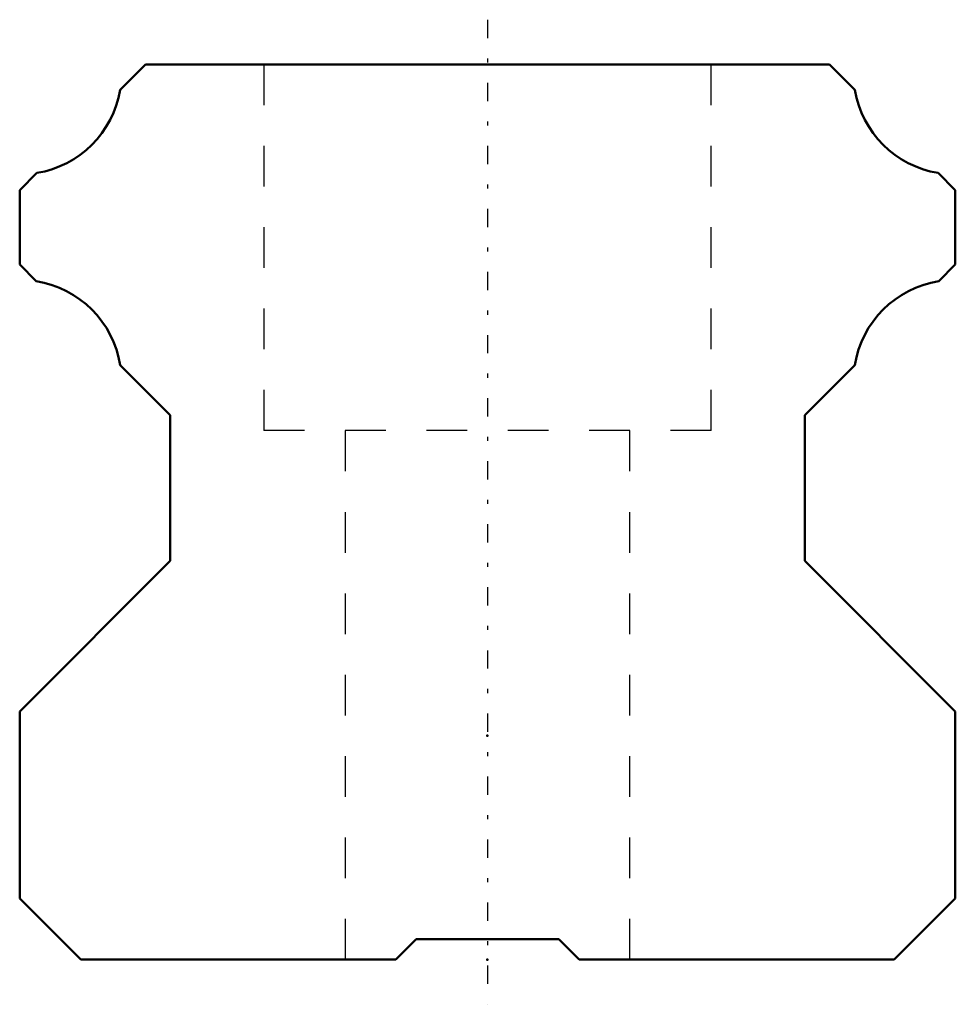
# Model space of a CAD drawing. Header units: millimetres. Extents: x -11.5 to 11.5, y -1.1 to 23.1.
import ezdxf

# ---------------------------------------------------------------- set-up
doc = ezdxf.new("R2010")
doc.units = ezdxf.units.MM
doc.linetypes.add('Center', pattern=[1.5, 0.45, -0.5, 0.05, -0.5])
doc.linetypes.add('Dashed', pattern=[2, 1, -1])
for name, color, linetype, lineweight in [('2d ConnectionPoints', 7, 'Continuous', 50), ('AM_0', 7, 'Continuous', 50), ('AM_7', 7, 'Center', 25), ('AM_9', 6, 'Dashed', 25)]:
    doc.layers.add(name, color=color, linetype=linetype, lineweight=lineweight)

msp = doc.modelspace()

# ---------------------------------------------------------------- linework, layer by layer
at = {"layer": '2d ConnectionPoints'}
for p in [(0, 5.5), (0, 0), (0, 0)]:
    msp.add_point(p, dxfattribs=at)
at = {"layer": 'AM_0'}
for p, q in [((-8.41, 22), (-9.033, 21.377)), ((8.41, 22), (-8.41, 22)), ((9.033, 21.377), (8.41, 22)), ((-11.077, 19.333), (-11.5, 18.91)), ((11.5, 18.91), (11.077, 19.333)), ((-11.5, 18.91), (-11.5, 17.08)), ((11.5, 17.08), (11.5, 18.91)), ((-11.5, 17.08), (-11.091, 16.671)), ((11.091, 16.671), (11.5, 17.08)), ((-9.031, 14.61), (-7.8, 13.38)), ((7.8, 13.38), (9.031, 14.61)), ((-7.8, 13.38), (-7.8, 9.8)), ((7.8, 9.8), (7.8, 13.38)), ((-7.8, 9.8), (-11.5, 6.1)), ((11.5, 6.1), (7.8, 9.8)), ((-11.5, 6.1), (-11.5, 1.5)), ((11.5, 1.5), (11.5, 6.1)), ((-11.5, 1.5), (-10, 0)), ((10, 0), (11.5, 1.5)), ((-2.25, 0), (-1.75, 0.5)), ((-1.75, 0.5), (1.75, 0.5)), ((1.75, 0.5), (2.25, 0)), ((-10, 0), (-2.25, 0)), ((2.25, 0), (10, 0))]:
    msp.add_line(p, q, dxfattribs=at)
for centre, start, end in [((-11.48, 21.78), 279.351, 350.649), ((11.48, 21.78), 189.351, 260.649), ((-11.48, 14.222), 9.0132, 80.9868), ((11.48, 14.222), 99.0132, 170.9868)]:
    msp.add_arc(centre, 2.48, start, end, dxfattribs=at)
at = {"layer": 'AM_7'}
msp.add_line((0, 23.1), (0, -1.1), dxfattribs=at)
at = {"layer": 'AM_9'}
for p, q in [((-5.5, 22), (-5.5, 13)), ((5.5, 13), (5.5, 22)), ((5.5, 13), (-5.5, 13)), ((-3.5, 13), (-3.5, 0)), ((3.5, 0), (3.5, 13))]:
    msp.add_line(p, q, dxfattribs=at)

doc.saveas('drawing.dxf')
